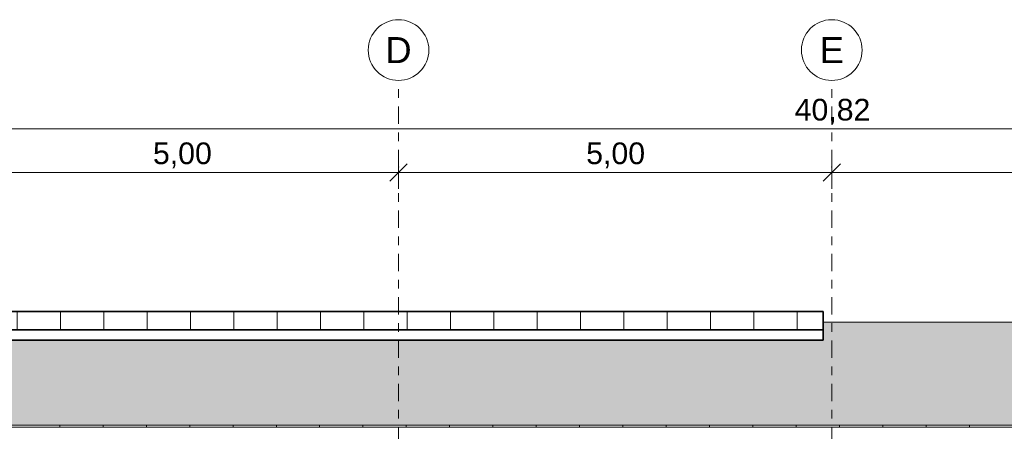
# Model space of a CAD drawing. Header units: metres. Extents: x -4 to 112, y -27 to 26.
# Tile 98 of 167: x 28.38 to 39.74, y 5.95 to 10.7. Entities that reach past the tile are written whole.
import ezdxf
from ezdxf.enums import TextEntityAlignment as Align

# ---------------------------------------------------------------- set-up
doc = ezdxf.new("R2010")
doc.units = ezdxf.units.M
doc.header["$MEASUREMENT"] = 0
doc.linetypes.add('Raster', pattern=[0.4, 0.2, -0.1, 0, -0.1])
for name, color, linetype in [('20 Träger', 7, 'Continuous'), ('30 Dachaufbau', 7, 'Continuous'), ('30 Dachkonstruktion massiv', 7, 'Continuous'), ('90 Achsraster', 7, 'Continuous'), ('94 Genehmigungsplanung Bemaßung', 7, 'Continuous')]:
    doc.layers.add(name, color=color, linetype=linetype)
doc.styles.add('ERSTELLTER_STIL_1', font='arial.ttf')
doc.styles.add('ERSTELLTER_STIL_2', font='arial.ttf')
doc.dimstyles.new('ERSTELLTER_STIL__1', dxfattribs={"dimtxt": 0.25, "dimasz": 0.19, "dimexe": 0.18, "dimexo": 0.1, "dimgap": 0, "dimtad": 1, "dimtih": 1, "dimtoh": 1, "dimzin": 0, "dimdsep": 46, "dimtxsty": 'ERSTELLTER_STIL_2', "dimblk": 'ARROWHEAD_6', "dimblk1": 'ARROWHEAD_6', "dimblk2": 'ARROWHEAD_6', "dimcen": 0.09, "dimclrd": 7, "dimclre": 7, "dimclrt": 7, "dimazin": 0, "dimtfac": 1, "dimtdec": 4, "dimtmove": 0, "dimatfit": 3, "dimfxl": 1, "dimtolj": 1, "dimtzin": 0, "dimarcsym": 0})

# ---------------------------------------------------------------- blocks, each defined once
blk = doc.blocks.new('*X3', base_point=(27236.132, 0))
at = {"layer": '30 Dachaufbau', "linetype": 'Continuous', "lineweight": 0, "true_color": 0x000000}
blk.add_hatch(color=18, dxfattribs=at).paths.add_polyline_path([(22.851, 7.214), (16.841, 7.214), (16.841, 6.023), (58.622, 6.023), (58.622, 7.214), (37.651, 7.214), (37.651, 7.004), (22.851, 7.004)])
blk = doc.blocks.new('*X4', base_point=(27236.132, 0))
at = {"layer": '30 Dachaufbau', "color": 7, "linetype": 'Continuous', "lineweight": 13}
for p, q in [((28.841, 6.003), (28.841, 6.023)), ((28.841, 6.003), (28.841, 6.023)), ((29.341, 6.003), (29.341, 6.023)), ((29.341, 6.003), (29.341, 6.023)), ((29.841, 6.003), (29.841, 6.023)), ((29.841, 6.003), (29.841, 6.023)), ((30.341, 6.003), (30.341, 6.023)), ((30.341, 6.003), (30.341, 6.023)), ((30.841, 6.003), (30.841, 6.023)), ((30.841, 6.003), (30.841, 6.023)), ((31.341, 6.003), (31.341, 6.023)), ((31.341, 6.003), (31.341, 6.023)), ((31.841, 6.003), (31.841, 6.023)), ((31.841, 6.003), (31.841, 6.023)), ((32.341, 6.003), (32.341, 6.023)), ((32.341, 6.003), (32.341, 6.023)), ((32.841, 6.003), (32.841, 6.023)), ((32.841, 6.003), (32.841, 6.023)), ((33.341, 6.003), (33.341, 6.023)), ((33.341, 6.003), (33.341, 6.023)), ((33.841, 6.003), (33.841, 6.023)), ((33.841, 6.003), (33.841, 6.023)), ((34.341, 6.003), (34.341, 6.023)), ((34.341, 6.003), (34.341, 6.023)), ((34.841, 6.003), (34.841, 6.023)), ((34.841, 6.003), (34.841, 6.023)), ((35.341, 6.003), (35.341, 6.023)), ((35.341, 6.003), (35.341, 6.023)), ((35.841, 6.003), (35.841, 6.023)), ((35.841, 6.003), (35.841, 6.023)), ((36.341, 6.003), (36.341, 6.023)), ((36.341, 6.003), (36.341, 6.023)), ((36.841, 6.003), (36.841, 6.023)), ((36.841, 6.003), (36.841, 6.023)), ((37.341, 6.003), (37.341, 6.023)), ((37.341, 6.003), (37.341, 6.023)), ((37.841, 6.003), (37.841, 6.023)), ((37.841, 6.003), (37.841, 6.023)), ((38.341, 6.003), (38.341, 6.023)), ((38.341, 6.003), (38.341, 6.023)), ((38.841, 6.003), (38.841, 6.023)), ((38.841, 6.003), (38.841, 6.023)), ((39.341, 6.003), (39.341, 6.023)), ((39.341, 6.003), (39.341, 6.023))]:
    blk.add_line(p, q, dxfattribs=at)
blk = doc.blocks.new('Standard-Rastermarker[6]_1', base_point=(32.751, 10))
at = {"layer": '90 Achsraster', "color": 14, "linetype": 'Raster', "lineweight": 18, "true_color": 0xa80000}
for p, q in [((32.751, 9), (32.751, 10)), ((32.751, 9), (32.751, -1)), ((32.751, -1), (32.751, -2))]:
    blk.add_line(p, q, dxfattribs=at)
at = {"layer": '90 Achsraster', "color": 14, "linetype": 'Continuous', "lineweight": 18, "true_color": 0xa80000, "flags": 128}
for points in [[(32.751, 10, 1), (32.751, 10.7, 1)], [(32.751, -2.7, 1), (32.751, -2, 1)]]:
    blk.add_lwpolyline(points, format="xyb", close=True, dxfattribs=at)
at = {"layer": '90 Achsraster', "color": 14, "linetype": 'Raster', "lineweight": 18, "true_color": 0xa80000}
for p in [(32.751, 9), (32.751, 9), (32.751, -1), (32.751, -1)]:
    blk.add_point(p, dxfattribs=at)
at = {"layer": '90 Achsraster', "color": 14, "lineweight": 18, "true_color": 0xa80000, "style": 'ERSTELLTER_STIL_1'}
for tag, p in [('AC_MarkerText_1_0', (32.751, 10.5)), ('AC_MarkerText_1_1', (32.751, -2.2))]:
    blk.add_attdef(tag, text='', height=0.3, rotation=360, dxfattribs=at).set_placement(p, align=Align.TOP_CENTER)
blk = doc.blocks.new('Standard-Rastermarker[7]_1', base_point=(37.751, 10))
at = {"layer": '90 Achsraster', "color": 14, "linetype": 'Raster', "lineweight": 18, "true_color": 0xa80000}
for p, q in [((37.751, 9), (37.751, 10)), ((37.751, 9), (37.751, -1)), ((37.751, -1), (37.751, -2))]:
    blk.add_line(p, q, dxfattribs=at)
at = {"layer": '90 Achsraster', "color": 14, "linetype": 'Continuous', "lineweight": 18, "true_color": 0xa80000, "flags": 128}
for points in [[(37.751, 10, 1), (37.751, 10.7, 1)], [(37.751, -2.7, 1), (37.751, -2, 1)]]:
    blk.add_lwpolyline(points, format="xyb", close=True, dxfattribs=at)
at = {"layer": '90 Achsraster', "color": 14, "linetype": 'Raster', "lineweight": 18, "true_color": 0xa80000}
for p in [(37.751, 9), (37.751, 9), (37.751, -1), (37.751, -1)]:
    blk.add_point(p, dxfattribs=at)
at = {"layer": '90 Achsraster', "color": 14, "lineweight": 18, "true_color": 0xa80000, "style": 'ERSTELLTER_STIL_1'}
for tag, p in [('AC_MarkerText_1_0', (37.751, 10.5)), ('AC_MarkerText_1_1', (37.751, -2.2))]:
    blk.add_attdef(tag, text='', height=0.3, rotation=360, dxfattribs=at).set_placement(p, align=Align.TOP_CENTER)
blk = doc.blocks.new('*D28', base_point=(27236.132, 0))
at = {"layer": '94 Genehmigungsplanung Bemaßung', "color": 7, "linetype": 'Continuous', "lineweight": 13}
for p, q in [((27.751, 8.751), (27.751, 9.126)), ((32.751, 8.751), (32.751, 9.126)), ((27.851, 9.038), (27.651, 8.838)), ((32.851, 9.038), (32.651, 8.838)), ((27.751, 8.938), (32.751, 8.938))]:
    blk.add_line(p, q, dxfattribs=at)
at = {"layer": '94 Genehmigungsplanung Bemaßung', "color": 7, "lineweight": 13, "insert": (29.917, 8.988), "char_height": 0.25, "attachment_point": 7, "style": 'ERSTELLTER_STIL_2'}
blk.add_mtext('\\A1;{\\pql;\\fArial|b0|i0|c0|p0;\\W1.000000;5,00}', dxfattribs=at)
blk = doc.blocks.new('ARROWHEAD_6')
at = {"color": 0, "linetype": 'Continuous', "lineweight": 0}
for p, q in [((0, 0), (-1, 0)), ((-0.5, -0.5), (0.5, 0.5))]:
    blk.add_line(p, q, dxfattribs=at)
blk = doc.blocks.new('*D29', base_point=(27236.132, 0))
at = {"layer": '94 Genehmigungsplanung Bemaßung', "color": 7, "linetype": 'Continuous', "lineweight": 13}
for p, q in [((32.751, 8.751), (32.751, 9.126)), ((37.751, 8.751), (37.751, 9.126)), ((32.851, 9.038), (32.651, 8.838)), ((37.851, 9.038), (37.651, 8.838)), ((32.751, 8.938), (37.751, 8.938))]:
    blk.add_line(p, q, dxfattribs=at)
at = {"layer": '94 Genehmigungsplanung Bemaßung', "color": 7, "lineweight": 13, "insert": (34.917, 8.988), "char_height": 0.25, "attachment_point": 7, "style": 'ERSTELLTER_STIL_2'}
blk.add_mtext('\\A1;{\\pql;\\fArial|b0|i0|c0|p0;\\W1.000000;5,00}', dxfattribs=at)
blk = doc.blocks.new('*D30', base_point=(27236.132, 0))
at = {"layer": '94 Genehmigungsplanung Bemaßung', "color": 7, "linetype": 'Continuous', "lineweight": 13}
for p, q in [((37.751, 8.751), (37.751, 9.126)), ((42.752, 8.751), (42.752, 9.126)), ((37.851, 9.038), (37.651, 8.838)), ((42.852, 9.038), (42.652, 8.838)), ((37.751, 8.938), (42.752, 8.938))]:
    blk.add_line(p, q, dxfattribs=at)
at = {"layer": '94 Genehmigungsplanung Bemaßung', "color": 7, "lineweight": 13, "insert": (39.918, 8.988), "char_height": 0.25, "attachment_point": 7, "style": 'ERSTELLTER_STIL_2'}
blk.add_mtext('\\A1;{\\pql;\\fArial|b0|i0|c0|p0;\\W1.000000;5,00}', dxfattribs=at)
blk = doc.blocks.new('*D38', base_point=(27236.132, 0))
at = {"layer": '94 Genehmigungsplanung Bemaßung', "color": 7, "linetype": 'Continuous', "lineweight": 13}
for p, q in [((17.341, 9.253), (17.341, 9.628)), ((58.162, 9.253), (58.162, 9.628)), ((17.191, 9.441), (17.341, 9.441)), ((17.441, 9.541), (17.241, 9.341)), ((17.341, 9.441), (58.162, 9.441)), ((58.062, 9.341), (58.262, 9.541)), ((58.162, 9.441), (58.312, 9.441))]:
    blk.add_line(p, q, dxfattribs=at)
at = {"layer": '94 Genehmigungsplanung Bemaßung', "color": 7, "lineweight": 13, "insert": (37.323, 9.491), "char_height": 0.25, "attachment_point": 7, "style": 'ERSTELLTER_STIL_2'}
blk.add_mtext('\\A1;{\\pql;\\fArial|b0|i0|c0|p0;\\W1.000000;40,82}', dxfattribs=at)

msp = doc.modelspace()

# ---------------------------------------------------------------- hatches: boundary and pattern name
at = {"layer": '20 Träger', "linetype": 'Continuous', "lineweight": 0, "true_color": 0x000000}
msp.add_hatch(color=18, dxfattribs=at).paths.add_polyline_path([(32.851, 7.004), (32.651, 7.004), (32.651, 7.004), (32.851, 7.004)])
at = {"layer": '30 Dachaufbau', "linetype": 'Continuous', "lineweight": 0, "true_color": 0x000000}
h = msp.add_hatch(dxfattribs=at)
h.set_pattern_fill('Dachschraffur_Profilit_0001', color=18, style=0, pattern_type=2)
h.set_pattern_definition([(90, (22.8511, 7.1254), (-0.5, 0), [])])
h.paths.add_polyline_path([(22.851, 7.125), (37.651, 7.125), (37.651, 7.336), (22.851, 7.336)])
at = {"layer": '30 Dachkonstruktion massiv', "linetype": 'Continuous', "lineweight": 0, "true_color": 0x000000}
for points in [[(27.851, 7.004), (32.651, 7.004), (32.651, 7.004), (27.851, 7.004)], [(32.851, 7.004), (32.851, 7.004), (37.536, 7.004), (37.536, 7.004)], [(37.536, 7.004), (37.536, 7.004), (37.651, 7.004), (37.651, 7.004)]]:
    msp.add_hatch(color=18, dxfattribs=at).paths.add_polyline_path(points)

# ---------------------------------------------------------------- linework, layer by layer
at = {"layer": '30 Dachaufbau', "color": 7, "linetype": 'Continuous', "lineweight": 35}
for p, q in [((37.651, 7.336), (22.851, 7.336)), ((37.651, 7.125), (37.651, 7.336)), ((22.851, 7.125), (37.651, 7.125)), ((37.651, 7.004), (37.651, 7.125)), ((37.651, 7.004), (22.851, 7.004))]:
    msp.add_line(p, q, dxfattribs=at)
at = {"layer": '30 Dachaufbau', "color": 7, "linetype": 'Continuous', "lineweight": 13}
for p, q in [((58.622, 7.214), (37.651, 7.214)), ((37.651, 7.004), (22.851, 7.004)), ((16.841, 6.023), (58.622, 6.023)), ((58.622, 6.003), (16.841, 6.003))]:
    msp.add_line(p, q, dxfattribs=at)

# ---------------------------------------------------------------- block references
at = {"layer": '30 Dachaufbau', "lineweight": 0}
for name in ['*X3', '*X4']:
    msp.add_blockref(name, (27236.132, 0), dxfattribs=at)
at = {"layer": '90 Achsraster', "color": 7, "linetype": 'Continuous', "lineweight": 18}
ref = msp.add_blockref('Standard-Rastermarker[6]_1', (32.751, 10), dxfattribs=at)
ref.add_attrib('AC_MarkerText_1', 'D', dxfattribs={"color": 14, "lineweight": 18, "true_color": 0xa80000, "height": 0.3, "rotation": 360, "style": 'ERSTELLTER_STIL_1'}).set_placement((32.751, 10.5), align=Align.TOP_CENTER)
ref.add_attrib('AC_MarkerText_1_1', 'D', dxfattribs={"color": 14, "lineweight": 18, "true_color": 0xa80000, "height": 0.3, "rotation": 360, "style": 'ERSTELLTER_STIL_1'}).set_placement((32.751, -2.2), align=Align.TOP_CENTER)
ref = msp.add_blockref('Standard-Rastermarker[7]_1', (37.751, 10), dxfattribs=at)
ref.add_attrib('AC_MarkerText_1', 'E', dxfattribs={"color": 14, "lineweight": 18, "true_color": 0xa80000, "height": 0.3, "rotation": 360, "style": 'ERSTELLTER_STIL_1'}).set_placement((37.751, 10.5), align=Align.TOP_CENTER)
ref.add_attrib('AC_MarkerText_1_1', 'E', dxfattribs={"color": 14, "lineweight": 18, "true_color": 0xa80000, "height": 0.3, "rotation": 360, "style": 'ERSTELLTER_STIL_1'}).set_placement((37.751, -2.2), align=Align.TOP_CENTER)

# ---------------------------------------------------------------- dimensions: what is measured, and where the dimension line sits
at = {"layer": '94 Genehmigungsplanung Bemaßung', "color": 7, "linetype": 'Continuous', "lineweight": 13}
for base, p1, p2, picture, middle in [((32.751, 8.938), (27.751, 10.35), (32.751, 10.35), '*D28', (30.241, 9.113)), ((37.751, 8.938), (32.751, 10.35), (37.751, 10.35), '*D29', (35.241, 9.113)), ((42.752, 8.938), (37.751, 10.35), (42.752, 10.35), '*D30', (40.241, 9.113)), ((58.162, 9.441), (17.341, 1.2), (58.162, -0.1), '*D38', (37.742, 9.616))]:
    dim = msp.add_linear_dim(base=base, p1=p1, p2=p2, dimstyle='ERSTELLTER_STIL__1', dxfattribs=at)
    dim.commit()
    dim.dimension.update_dxf_attribs({"geometry": picture, "text_midpoint": middle, "dimtype": 160})

doc.saveas('drawing.dxf')
